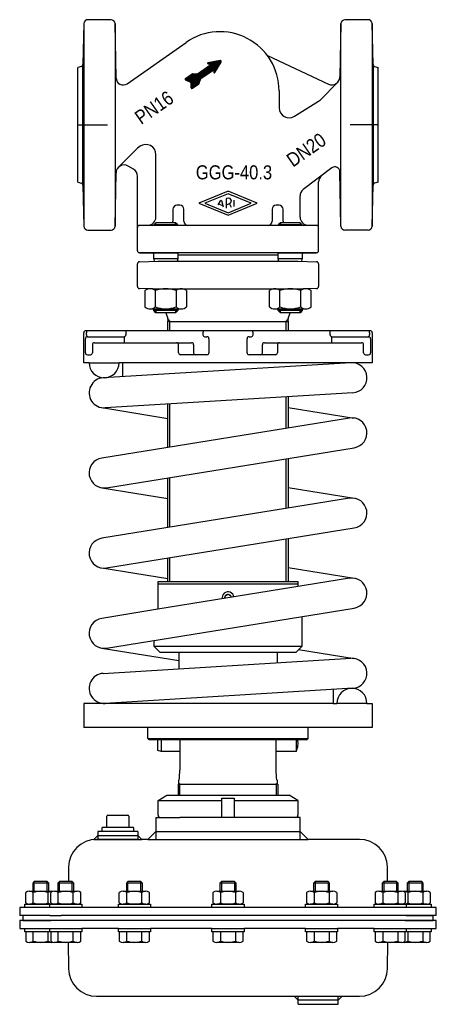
# Model space of a CAD drawing. Extents: x -104 to 104, y -413 to 78.
import ezdxf
from ezdxf.enums import TextEntityAlignment as Align

# ---------------------------------------------------------------- set-up
doc = ezdxf.new("R2010")
doc.units = 0
doc.layers.get('0').update_dxf_attribs({"linetype": 'CONTINUOUS'})

# ---------------------------------------------------------------- blocks, each defined once
blk = doc.blocks.new('*X0')
at = {"color": 7}
for p, q in [((-18.56, 46.22), (-9.78, 55)), ((-18.56, 46.49), (-10.72, 54.33)), ((-18.55, 45.94), (-8.83, 55.66)), ((-18.54, 45.39), (-6.64, 57.28)), ((-18.54, 45.66), (-6.99, 57.21)), ((-18.53, 45.11), (-6.3, 57.34)), ((-18.52, 44.56), (-5.6, 57.48)), ((-18.52, 44.83), (-5.95, 57.41)), ((-18.51, 44.28), (-5.25, 57.54)), ((-18.43, 44.08), (-4.9, 57.61)), ((-13.5, 48.72), (-4.55, 57.67)), ((-12.56, 49.39), (-4.2, 57.74)), ((-11.61, 50.05), (-3.87, 57.79)), ((-10.67, 50.71), (-3.64, 57.73)), ((-10.18, 56.29), (-9.78, 56.69)), ((-10.02, 56.16), (-9.43, 56.75)), ((-9.8, 56.1), (-9.09, 56.82)), ((-9.73, 51.37), (-3.49, 57.6)), ((-9.57, 56.05), (-8.74, 56.88)), ((-9.35, 55.99), (-8.39, 56.95)), ((-9.12, 55.93), (-8.04, 57.02)), ((-8.89, 55.88), (-7.69, 57.08)), ((-8.78, 52.03), (-3.4, 57.42)), ((-8.67, 55.82), (-7.34, 57.15)), ((-7.84, 52.69), (-3.41, 57.12)), ((-6.99, 52.4), (-5.04, 54.35)), ((-6.96, 52.72), (-4.63, 55.05)), ((-6.93, 53.04), (-4.22, 55.75)), ((-6.9, 53.35), (-3.8, 56.44)), ((-21.38, 48.48), (-20.65, 49.21)), ((-21.34, 48.24), (-19.71, 49.87)), ((-21.22, 48.08), (-18.76, 50.53)), ((-21.05, 47.97), (-17.87, 51.14)), ((-20.84, 47.89), (-17.56, 51.17)), ((-20.64, 47.81), (-17.28, 51.16)), ((-20.43, 47.73), (-17.01, 51.16)), ((-20.23, 47.65), (-16.74, 51.15)), ((-20.03, 47.57), (-16.46, 51.14)), ((-19.82, 47.49), (-16.19, 51.13)), ((-19.62, 47.41), (-15.91, 51.12)), ((-19.42, 47.33), (-15.64, 51.11)), ((-19.21, 47.25), (-15.34, 51.13)), ((-19.01, 47.17), (-14.49, 51.69)), ((-18.81, 47.09), (-13.55, 52.35)), ((-18.66, 46.96), (-12.61, 53.01)), ((-18.58, 46.76), (-11.66, 53.67)), ((-7.03, 52.09), (-5.46, 53.66)), ((-7.03, 51.8), (-5.87, 52.96)), ((-6.89, 51.66), (-6.28, 52.26)), ((-18.29, 43.93), (-13.59, 48.64)), ((-18.09, 43.85), (-13.77, 48.17)), ((-17.72, 43.94), (-13.91, 47.75)), ((-16.78, 44.6), (-14.05, 47.33)), ((-15.84, 45.26), (-14.18, 46.91)), ((-14.89, 45.92), (-14.32, 46.49))]:
    blk.add_line(p, q, dxfattribs=at)
blk = doc.blocks.new('DMA160', base_point=(-104, -413.23))
at = {"color": 7}
for p, q in [((-34.87, -311.44), (-30.5, -308.92)), ((-30.5, -308.92), (-24.9, -308.92)), ((-24.9, -308.92), (-24.05, -308.92)), ((-24.05, -308.92), (24.05, -308.92)), ((24.05, -308.92), (24.9, -308.92)), ((24.9, -308.92), (30.5, -308.92)), ((34.87, -311.44), (30.5, -308.92)), ((-34.87, -318.92), (-34.87, -311.44)), ((-34.87, -311.44), (-3, -311.44)), ((-3, -310.42), (3, -310.42)), ((-3, -319.92), (-3, -310.42)), ((3, -310.42), (3, -319.92)), ((3, -311.44), (34.87, -311.44)), ((34.87, -311.44), (34.87, -318.92)), ((-60, -318.92), (-50, -318.92)), ((-60.5, -324.92), (-60.5, -319.42)), ((-49.5, -319.42), (-49.5, -324.92)), ((-36, -319.92), (-36, -330.92)), ((-36, -319.92), (-33.87, -319.92)), ((-33.87, -319.92), (-24.05, -319.92)), ((-3, -319.92), (-24.05, -319.92)), ((3, -319.92), (-3, -319.92)), ((33.87, -319.92), (3, -319.92)), ((36, -319.92), (33.87, -319.92)), ((36, -330.92), (36, -319.92)), ((-65, -328.92), (-67, -330.92)), ((-65, -326.92), (-65, -330.92)), ((-63, -326.92), (-65, -326.92)), ((-65, -328.92), (-45, -328.92)), ((-63, -325.42), (-63, -326.92)), ((-47, -326.92), (-63, -326.92)), ((-47.5, -324.92), (-62.5, -324.92)), ((-47, -326.92), (-47, -325.42)), ((-45, -326.92), (-47, -326.92)), ((-45, -326.92), (-45, -330.92)), ((-45, -328.92), (-43, -330.92)), ((-36, -326.92), (-40, -330.92)), ((-36, -326.92), (36, -326.92)), ((40, -330.92), (36, -326.92)), ((-67, -330.92), (-65.58, -330.92)), ((-45, -330.92), (-65.58, -330.92)), ((-65.58, -330.92), (-65, -330.92)), ((-65, -330.92), (-45, -330.92)), ((-45, -330.92), (-43, -330.92)), ((-40, -330.92), (-43, -330.92)), ((-40, -330.92), (-36, -330.92)), ((-36, -330.92), (36, -330.92)), ((36, -330.92), (40, -330.92)), ((65.58, -330.92), (40, -330.92)), ((-79.58, -344.67), (-79.71, -352.02)), ((79.71, -352.02), (79.58, -344.67)), ((-96.7, -352.02), (-97.5, -352.82)), ((-97.5, -352.82), (-97.5, -356.81)), ((-89.5, -352.82), (-97.5, -352.82)), ((-90.3, -352.02), (-96.7, -352.02)), ((-96.7, -356.81), (-96.7, -352.02)), ((-89.5, -352.82), (-90.3, -352.02)), ((-90.3, -356.81), (-90.3, -352.02)), ((-89.5, -356.81), (-89.5, -352.82)), ((-84.17, -352.02), (-84.97, -352.82)), ((-76.97, -352.82), (-84.97, -352.82)), ((-84.97, -352.82), (-84.97, -356.81)), ((-77.77, -352.02), (-84.17, -352.02)), ((-84.17, -356.81), (-84.17, -352.02)), ((-76.97, -352.82), (-77.77, -352.02)), ((-77.77, -356.81), (-77.77, -352.02)), ((-76.97, -356.81), (-76.97, -352.82)), ((-49.95, -352.02), (-50.75, -352.82)), ((-50.75, -352.82), (-50.75, -356.81)), ((-42.75, -352.82), (-50.75, -352.82)), ((-43.55, -352.02), (-49.95, -352.02)), ((-49.95, -356.81), (-49.95, -352.02)), ((-42.75, -352.82), (-43.55, -352.02)), ((-43.55, -356.81), (-43.55, -352.02)), ((-42.75, -356.81), (-42.75, -352.82)), ((-3.2, -352.02), (-4, -352.82)), ((4, -352.82), (-4, -352.82)), ((-4, -352.82), (-4, -356.81)), ((3.2, -352.02), (-3.2, -352.02)), ((-3.2, -352.02), (-3.2, -356.81)), ((4, -352.82), (3.2, -352.02)), ((3.2, -352.02), (3.2, -356.81)), ((4, -356.81), (4, -352.82)), ((43.55, -352.02), (42.75, -352.82)), ((42.75, -352.82), (42.75, -356.81)), ((50.75, -352.82), (42.75, -352.82)), ((43.55, -352.02), (43.55, -356.81)), ((49.95, -352.02), (43.55, -352.02)), ((49.95, -352.02), (49.95, -356.81)), ((50.75, -352.82), (49.95, -352.02)), ((50.75, -356.81), (50.75, -352.82)), ((77.77, -352.02), (76.97, -352.82)), ((84.97, -352.82), (76.97, -352.82)), ((76.97, -352.82), (76.97, -356.81)), ((84.17, -352.02), (77.77, -352.02)), ((77.77, -352.02), (77.77, -356.81)), ((84.97, -352.82), (84.17, -352.02)), ((84.17, -352.02), (84.17, -356.81)), ((84.97, -356.81), (84.97, -352.82)), ((90.3, -352.02), (89.5, -352.82)), ((89.5, -352.82), (89.5, -356.81)), ((97.5, -352.82), (89.5, -352.82)), ((90.3, -352.02), (90.3, -356.81)), ((96.7, -352.02), (90.3, -352.02)), ((96.7, -352.02), (96.7, -356.81)), ((97.5, -352.82), (96.7, -352.02)), ((97.5, -356.81), (97.5, -352.82)), ((-101.01, -362.65), (-101.01, -357.48)), ((-99.13, -356.81), (-97.5, -356.81)), ((-97.5, -356.81), (-96.7, -356.81)), ((-97.25, -362.65), (-97.25, -357.48)), ((-96.7, -356.81), (-90.3, -356.81)), ((-90.3, -356.81), (-89.5, -356.81)), ((-89.75, -362.65), (-89.75, -357.48)), ((-89.5, -356.81), (-87.87, -356.81)), ((-88.48, -362.65), (-88.48, -357.48)), ((-86.6, -356.81), (-84.97, -356.81)), ((-84.97, -356.81), (-84.17, -356.81)), ((-84.73, -362.65), (-84.73, -357.48)), ((-84.17, -356.81), (-77.77, -356.81)), ((-77.77, -356.81), (-76.97, -356.81)), ((-77.22, -362.65), (-77.22, -357.48)), ((-76.97, -356.81), (-75.34, -356.81)), ((-73.47, -362.65), (-73.47, -357.48)), ((-54.26, -362.65), (-54.26, -357.48)), ((-52.38, -356.81), (-50.75, -356.81)), ((-50.75, -356.81), (-49.95, -356.81)), ((-50.5, -362.65), (-50.5, -357.48)), ((-49.95, -356.81), (-43.55, -356.81)), ((-43.55, -356.81), (-42.75, -356.81)), ((-43, -362.65), (-43, -357.48)), ((-42.75, -356.81), (-41.12, -356.81)), ((-39.24, -362.65), (-39.24, -357.48)), ((-7.51, -357.48), (-7.51, -362.65)), ((-5.63, -356.81), (-4, -356.81)), ((-4, -356.81), (-3.2, -356.81)), ((-3.75, -357.48), (-3.75, -362.65)), ((-3.2, -356.81), (3.2, -356.81)), ((3.2, -356.81), (4, -356.81)), ((3.75, -357.48), (3.75, -362.65)), ((4, -356.81), (5.63, -356.81)), ((7.51, -357.48), (7.51, -362.65)), ((39.24, -357.48), (39.24, -362.65)), ((41.12, -356.81), (42.75, -356.81)), ((42.75, -356.81), (43.55, -356.81)), ((43, -357.48), (43, -362.65)), ((43.55, -356.81), (49.95, -356.81)), ((49.95, -356.81), (50.75, -356.81)), ((50.5, -357.48), (50.5, -362.65)), ((50.75, -356.81), (52.38, -356.81)), ((54.26, -357.48), (54.26, -362.65)), ((73.47, -357.48), (73.47, -362.65)), ((75.34, -356.81), (76.97, -356.81)), ((76.97, -356.81), (77.77, -356.81)), ((77.22, -357.48), (77.22, -362.65)), ((77.77, -356.81), (84.17, -356.81)), ((84.17, -356.81), (84.97, -356.81)), ((84.73, -357.48), (84.73, -362.65)), ((84.97, -356.81), (86.6, -356.81)), ((87.87, -356.81), (89.5, -356.81)), ((88.48, -357.48), (88.48, -362.65)), ((89.5, -356.81), (90.3, -356.81)), ((89.75, -357.48), (89.75, -362.65)), ((90.3, -356.81), (96.7, -356.81)), ((96.7, -356.81), (97.5, -356.81)), ((97.25, -357.48), (97.25, -362.65)), ((97.5, -356.81), (99.13, -356.81)), ((101.01, -357.48), (101.01, -362.65)), ((-101.5, -364.92), (-101.5, -363.32)), ((-101.5, -363.32), (-101.01, -363.32)), ((-101.01, -363.32), (-88.97, -363.32)), ((-89, -363.31), (-99.13, -363.31)), ((-87.87, -363.31), (-89, -363.31)), ((-82.96, -363.32), (-89, -363.31)), ((-88.97, -364.92), (-88.97, -363.32)), ((-88.97, -363.32), (-88.48, -363.32)), ((-88.48, -363.32), (-85.99, -363.32)), ((-75.34, -363.31), (-86.6, -363.31)), ((-85.99, -363.32), (-85.5, -363.32)), ((-85.5, -363.32), (-82.96, -363.32)), ((-84.97, -363.31), (-84.97, -363.32)), ((-84.17, -363.32), (-84.17, -363.31)), ((-82.96, -363.32), (-76.97, -363.32)), ((-77.77, -363.32), (-77.77, -363.31)), ((-76.97, -363.32), (-76.97, -363.31)), ((-76.97, -363.32), (-76.77, -363.32)), ((-76.77, -363.32), (-73.47, -363.32)), ((-73.47, -363.32), (-72.97, -363.32)), ((-72.97, -363.32), (-72.97, -364.92)), ((-54.75, -364.92), (-54.75, -363.32)), ((-54.75, -363.32), (-54.26, -363.32)), ((-54.26, -363.32), (-42.75, -363.32)), ((-41.12, -363.31), (-52.38, -363.31)), ((-50.75, -363.31), (-50.75, -363.32)), ((-49.95, -363.32), (-49.95, -363.31)), ((-43.55, -363.32), (-43.55, -363.31)), ((-42.75, -363.32), (-42.75, -363.31)), ((-42.75, -363.32), (-42.55, -363.32)), ((-42.55, -363.32), (-39.24, -363.32)), ((-39.24, -363.32), (-38.75, -363.32)), ((-38.75, -363.32), (-38.75, -364.92)), ((-8, -364.92), (-8, -363.32)), ((-8, -363.32), (-7.51, -363.32)), ((-7.51, -363.32), (-4.2, -363.32)), ((5.63, -363.31), (-5.63, -363.31)), ((-4.2, -363.32), (-4, -363.32)), ((-4, -363.31), (-4, -363.32)), ((-4, -363.32), (7.51, -363.32)), ((-3.2, -363.31), (-3.2, -363.32)), ((3.2, -363.31), (3.2, -363.32)), ((4, -363.32), (4, -363.31)), ((7.51, -363.32), (8, -363.32)), ((8, -363.32), (8, -364.92)), ((38.75, -364.92), (38.75, -363.32)), ((38.75, -363.32), (39.24, -363.32)), ((39.24, -363.32), (42.55, -363.32)), ((52.38, -363.31), (41.12, -363.31)), ((42.55, -363.32), (42.75, -363.32)), ((42.75, -363.31), (42.75, -363.32)), ((42.75, -363.32), (54.26, -363.32)), ((43.55, -363.31), (43.55, -363.32)), ((49.95, -363.31), (49.95, -363.32)), ((50.75, -363.32), (50.75, -363.31)), ((54.26, -363.32), (54.75, -363.32)), ((54.75, -363.32), (54.75, -364.92)), ((72.97, -364.92), (72.97, -363.32)), ((72.97, -363.32), (73.47, -363.32)), ((73.47, -363.32), (76.77, -363.32)), ((86.6, -363.31), (75.34, -363.31)), ((76.77, -363.32), (76.97, -363.32)), ((76.97, -363.31), (76.97, -363.32)), ((76.97, -363.32), (85.5, -363.32)), ((77.77, -363.31), (77.77, -363.32)), ((84.17, -363.31), (84.17, -363.32)), ((89, -363.31), (84.97, -363.32)), ((84.97, -363.32), (84.97, -363.31)), ((85.5, -363.32), (85.62, -363.32)), ((85.62, -363.32), (85.99, -363.32)), ((85.99, -363.32), (88.48, -363.32)), ((89, -363.31), (87.87, -363.31)), ((88.48, -363.32), (88.97, -363.32)), ((88.97, -363.32), (101.01, -363.32)), ((88.97, -363.32), (88.97, -364.92)), ((99.41, -363.3), (89, -363.31)), ((101.01, -363.32), (101.5, -363.32)), ((101.5, -363.32), (101.5, -364.92)), ((-104, -364.92), (-104, -368.92)), ((-99.13, -364.92), (-104, -364.92)), ((-99.13, -364.92), (-101.5, -364.92)), ((98, -364.91), (-99.13, -364.91)), ((-89, -364.92), (-99.13, -364.92)), ((-82.95, -364.92), (-89, -364.92)), ((-88.97, -364.92), (-89, -364.92)), ((-85.5, -364.92), (-88.97, -364.92)), ((-72.97, -364.92), (-85.5, -364.92)), ((-84.97, -364.92), (-84.97, -364.92)), ((-76.97, -364.92), (-76.97, -364.92)), ((-38.75, -364.92), (-54.75, -364.92)), ((-50.75, -364.92), (-50.75, -364.92)), ((-42.75, -364.92), (-42.75, -364.92)), ((8, -364.92), (-8, -364.92)), ((-4, -364.92), (-4, -364.92)), ((4, -364.92), (4, -364.92)), ((54.75, -364.92), (38.75, -364.92)), ((42.75, -364.92), (42.75, -364.92)), ((50.75, -364.92), (50.75, -364.92)), ((85.5, -364.92), (72.97, -364.92)), ((76.97, -364.92), (76.97, -364.92)), ((84.97, -364.92), (84.97, -364.92)), ((88.97, -364.92), (85.5, -364.92)), ((89, -364.92), (88.97, -364.92)), ((101.5, -364.92), (89, -364.92)), ((104, -364.91), (98, -364.91)), ((104, -368.91), (104, -364.91)), ((-102.5, -368.92), (-104, -368.92)), ((-104, -371.42), (-104, -375.42)), ((-102.5, -371.42), (-104, -371.42)), ((-102.5, -368.92), (-102.5, -371.42)), ((-89, -368.92), (-102.5, -368.92)), ((-102.5, -371.42), (-88.5, -371.42)), ((-86.5, -371.42), (-102.5, -371.42)), ((-89, -368.92), (-83.37, -368.92)), ((-84, -371.42), (-86.5, -371.42)), ((84, -371.42), (-84, -371.42)), ((83.37, -368.92), (-83.37, -368.92)), ((89, -368.92), (83.37, -368.92)), ((86.5, -371.42), (84, -371.42)), ((102.5, -371.42), (86.5, -371.42)), ((88.5, -371.42), (102.5, -371.42)), ((98, -368.91), (89, -368.92)), ((89, -368.92), (102.5, -368.92)), ((90.3, -368.92), (90.3, -368.92)), ((96.7, -368.91), (96.7, -368.92)), ((97.5, -368.92), (97.5, -368.91)), ((104, -368.91), (98, -368.91)), ((102.5, -371.42), (102.5, -368.92)), ((104, -371.42), (102.5, -371.42)), ((104, -375.42), (104, -371.42)), ((-104, -375.42), (-89, -375.42)), ((-101.5, -375.42), (-89, -375.42)), ((-101.5, -377.02), (-101.5, -375.42)), ((-101.01, -377.02), (-101.5, -377.02)), ((-101.01, -377.02), (-101.01, -381.66)), ((-88.97, -377.02), (-101.01, -377.02)), ((-97.25, -381.66), (-97.25, -377.02)), ((-89.75, -381.66), (-89.75, -377.02)), ((-89, -375.42), (-82.95, -375.42)), ((-89, -375.42), (-85.5, -375.42)), ((-88.97, -375.42), (-85.5, -375.42)), ((-88.97, -377.02), (-88.97, -375.42)), ((-88.48, -377.02), (-88.97, -377.02)), ((-85.99, -377.02), (-88.48, -377.02)), ((-88.48, -377.02), (-88.48, -381.66)), ((-85.5, -377.02), (-88.48, -377.02)), ((-85.5, -375.42), (-72.97, -375.42)), ((-76.97, -377.02), (-85.5, -377.02)), ((-76.77, -377.02), (-85.5, -377.02)), ((-84.97, -375.42), (-84.97, -375.42)), ((-84.73, -381.66), (-84.73, -377.02)), ((-77.22, -381.66), (-77.22, -377.02)), ((-76.97, -375.42), (-76.97, -375.42)), ((-76.77, -377.02), (-76.97, -377.02)), ((-73.47, -377.02), (-76.77, -377.02)), ((-72.97, -377.02), (-76.77, -377.02)), ((-73.47, -381.66), (-73.47, -377.02)), ((-54.75, -375.42), (-72.97, -375.42)), ((-72.97, -375.42), (-72.97, -377.02)), ((-54.75, -375.42), (-38.75, -375.42)), ((-54.75, -377.02), (-54.75, -375.42)), ((-54.26, -377.02), (-54.75, -377.02)), ((-54.26, -377.02), (-54.26, -381.66)), ((-42.75, -377.02), (-54.26, -377.02)), ((-42.55, -377.02), (-54.26, -377.02)), ((-50.75, -375.42), (-50.75, -375.42)), ((-50.5, -381.66), (-50.5, -377.02)), ((-43, -381.66), (-43, -377.02)), ((-42.75, -375.42), (-42.75, -375.42)), ((-42.55, -377.02), (-42.75, -377.02)), ((-39.24, -377.02), (-42.55, -377.02)), ((-38.75, -377.02), (-42.55, -377.02)), ((-39.24, -381.66), (-39.24, -377.02)), ((-8, -375.42), (-38.75, -375.42)), ((-38.75, -375.42), (-38.75, -377.02)), ((-8, -375.42), (8, -375.42)), ((-8, -377.02), (-8, -375.42)), ((-4.2, -377.02), (-8, -377.02)), ((-7.51, -377.02), (-7.51, -381.66)), ((-4.2, -377.02), (-7.51, -377.02)), ((-4, -377.02), (-4.2, -377.02)), ((-4, -375.42), (-4, -375.42)), ((7.51, -377.02), (-4, -377.02)), ((-3.75, -377.02), (-3.75, -381.66)), ((3.75, -377.02), (3.75, -381.66)), ((4, -375.42), (4, -375.42)), ((7.51, -381.66), (7.51, -377.02)), ((8, -377.02), (7.51, -377.02)), ((38.75, -375.42), (8, -375.42)), ((8, -375.42), (8, -377.02)), ((38.75, -375.42), (54.75, -375.42)), ((38.75, -377.02), (38.75, -375.42)), ((42.55, -377.02), (38.75, -377.02)), ((39.24, -377.02), (39.24, -381.66)), ((42.55, -377.02), (39.24, -377.02)), ((42.75, -377.02), (42.55, -377.02)), ((54.26, -377.02), (42.55, -377.02)), ((42.75, -375.42), (42.75, -375.42)), ((54.26, -377.02), (42.75, -377.02)), ((43, -377.02), (43, -381.66)), ((50.5, -377.02), (50.5, -381.66)), ((50.75, -375.42), (50.75, -375.42)), ((54.75, -377.02), (54.26, -377.02)), ((54.26, -381.66), (54.26, -377.02)), ((72.97, -375.42), (54.75, -375.42)), ((54.75, -375.42), (54.75, -377.02)), ((72.97, -375.42), (85.5, -375.42)), ((72.97, -377.02), (72.97, -375.42)), ((76.77, -377.02), (72.97, -377.02)), ((73.47, -377.02), (73.47, -381.66)), ((76.77, -377.02), (73.47, -377.02)), ((76.97, -377.02), (76.77, -377.02)), ((76.97, -375.42), (76.97, -375.42)), ((85.5, -377.02), (76.97, -377.02)), ((77.22, -377.02), (77.22, -381.66)), ((84.73, -377.02), (84.73, -381.66)), ((84.97, -375.42), (84.97, -375.42)), ((85.5, -375.42), (88.97, -375.42)), ((85.62, -377.02), (85.5, -377.02)), ((88.48, -377.02), (85.62, -377.02)), ((85.99, -377.02), (85.62, -377.02)), ((88.48, -377.02), (85.99, -377.02)), ((88.48, -381.66), (88.48, -377.02)), ((88.97, -377.02), (88.48, -377.02)), ((88.97, -375.42), (88.97, -377.02)), ((88.97, -375.42), (89, -375.42)), ((101.01, -377.02), (88.97, -377.02)), ((89, -375.42), (101.5, -375.42)), ((89, -375.42), (104, -375.42)), ((89.75, -377.02), (89.75, -381.66)), ((97.25, -377.02), (97.25, -381.66)), ((101.5, -377.02), (101.01, -377.02)), ((101.01, -381.66), (101.01, -377.02)), ((101.5, -375.42), (101.5, -377.02)), ((-87.87, -382.32), (-99.13, -382.32)), ((-75.34, -382.32), (-86.6, -382.32)), ((-79.81, -382.26), (-79.58, -395.48)), ((-41.12, -382.32), (-52.38, -382.32)), ((5.63, -382.32), (-5.63, -382.32)), ((52.38, -382.32), (41.12, -382.32)), ((86.6, -382.32), (75.34, -382.32)), ((79.58, -395.48), (79.81, -382.26)), ((99.13, -382.32), (87.87, -382.32)), ((-65.58, -409.23), (33, -409.23)), ((35, -411.23), (33, -409.23)), ((33, -409.23), (35, -409.23)), ((35, -409.23), (55, -409.23)), ((35, -413.23), (35, -409.23)), ((55, -411.23), (35, -411.23)), ((55, -409.23), (57, -409.23)), ((55, -413.23), (55, -409.23)), ((57, -409.23), (55, -411.23)), ((57, -409.23), (65.58, -409.23)), ((35, -413.23), (55, -413.23))]:
    blk.add_line(p, q, dxfattribs=at)
for centre, radius, start, end in [((-60, -319.42), 0.5, 90, 180), ((-50, -319.42), 0.5, 0, 90), ((-33.87, -318.92), 1, 180, 270), ((33.87, -318.92), 1, 270, 0), ((-62.5, -325.42), 0.5, 90, 180), ((-47.5, -325.42), 0.5, 0, 90), ((-65.58, -344.92), 14, 90, 179), ((65.58, -344.92), 14, 1, 90), ((-99.13, -359.8), 2.99, 51.0528, 128.9472), ((-93.5, -367.76), 10.94, 69.9474, 110.0526), ((-87.87, -359.8), 2.99, 77.7343, 128.9472), ((-86.6, -359.8), 2.99, 51.0528, 128.9472), ((-80.97, -367.76), 10.94, 69.9474, 110.0526), ((-75.34, -359.8), 2.99, 51.0528, 128.9472), ((-52.38, -359.8), 2.99, 51.0528, 128.9472), ((-46.75, -367.76), 10.94, 69.9474, 110.0526), ((-41.12, -359.8), 2.99, 51.0528, 128.9472), ((-5.63, -359.8), 2.99, 51.0528, 128.9472), ((0, -367.76), 10.94, 69.9474, 110.0526), ((5.63, -359.8), 2.99, 51.0528, 128.9472), ((41.12, -359.8), 2.99, 51.0528, 128.9472), ((46.75, -367.76), 10.94, 69.9474, 110.0526), ((52.38, -359.8), 2.99, 51.0528, 128.9472), ((75.34, -359.8), 2.99, 51.0528, 128.9472), ((80.97, -367.76), 10.94, 69.9474, 110.0526), ((86.6, -359.8), 2.99, 51.0528, 128.9472), ((87.87, -359.8), 2.99, 51.0528, 102.2657), ((93.5, -367.76), 10.94, 69.9474, 110.0526), ((99.13, -359.8), 2.99, 51.0528, 128.9472), ((-99.13, -360.33), 2.99, 231.0528, 308.9472), ((-93.5, -352.37), 10.94, 249.9474, 290.0526), ((-87.87, -360.33), 2.99, 231.0528, 282.2657), ((-86.6, -360.33), 2.99, 231.0528, 308.9472), ((-80.97, -352.37), 10.94, 249.9474, 290.0526), ((-75.34, -360.33), 2.99, 231.0528, 308.9472), ((-52.38, -360.33), 2.99, 231.0528, 308.9472), ((-46.75, -352.37), 10.94, 249.9474, 290.0526), ((-41.12, -360.33), 2.99, 231.0528, 308.9472), ((-5.63, -360.33), 2.99, 231.0528, 308.9472), ((0, -352.37), 10.94, 249.9474, 290.0526), ((5.63, -360.33), 2.99, 231.0528, 308.9472), ((41.12, -360.33), 2.99, 231.0528, 308.9472), ((46.75, -352.37), 10.94, 249.9474, 290.0526), ((52.38, -360.33), 2.99, 231.0528, 308.9472), ((75.34, -360.33), 2.99, 231.0528, 308.9472), ((80.97, -352.37), 10.94, 249.9474, 290.0526), ((86.6, -360.33), 2.99, 231.0528, 308.9472), ((87.87, -360.33), 2.99, 257.7343, 308.9472), ((93.5, -352.37), 10.94, 249.9474, 268.2442), ((93.5, -352.37), 10.94, 271.8972, 290.0526), ((99.13, -360.33), 2.99, 231.0528, 265.0561), ((99.13, -360.33), 2.99, 274.9439, 275.3162), ((99.13, -360.33), 2.99, 275.3162, 308.9472), ((87.5, -371.42), 1, 359.9999999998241, 0), ((-99.13, -379.33), 2.99, 231.0528, 308.9472), ((-93.5, -371.37), 10.94, 249.9474, 290.0526), ((-87.87, -379.33), 2.99, 231.0528, 282.2657), ((-86.6, -379.33), 2.99, 231.0528, 308.9472), ((-80.97, -371.37), 10.94, 249.9474, 290.0526), ((-75.34, -379.33), 2.99, 231.0528, 308.9472), ((-52.38, -379.33), 2.99, 231.0528, 308.9472), ((-46.75, -371.37), 10.94, 249.9474, 290.0526), ((-41.12, -379.33), 2.99, 231.0528, 308.9472), ((-5.63, -379.33), 2.99, 231.0528, 308.9472), ((0, -371.37), 10.94, 249.9474, 290.0526), ((5.63, -379.33), 2.99, 231.0528, 308.9472), ((41.12, -379.33), 2.99, 231.0528, 308.9472), ((46.75, -371.37), 10.94, 249.9474, 290.0526), ((52.38, -379.33), 2.99, 231.0528, 308.9472), ((75.34, -379.33), 2.99, 231.0528, 308.9472), ((80.97, -371.37), 10.94, 249.9474, 290.0526), ((86.6, -379.33), 2.99, 231.0528, 308.9472), ((87.87, -379.33), 2.99, 257.7343, 308.9472), ((93.5, -371.37), 10.94, 249.9474, 290.0526), ((99.13, -379.33), 2.99, 231.0528, 308.9472), ((-65.58, -395.23), 14, 181, 270), ((65.58, -395.23), 14, 270, 359)]:
    blk.add_arc(centre, radius, start, end, dxfattribs=at)

msp = doc.modelspace()

# ---------------------------------------------------------------- linework, layer by layer
at = {"color": 7}
for p, q in [((-71.94, 76.21), (-72.48, 55.74)), ((-71.94, 76.21), (-71.94, -24.89)), ((-58.36, 78.16), (-69.94, 78.16)), ((-56.36, 76.2), (-56.36, -24.87)), ((-55.88, 49.01), (-56.36, 76.2)), ((56.36, 76.2), (55.88, 49.66)), ((56.36, -24.87), (56.36, 76.2)), ((69.94, 78.16), (58.36, 78.16)), ((71.94, 76.21), (71.94, -24.89)), ((72.48, 55.74), (71.94, 76.21)), ((-50.38, 46.2), (-20.89, 66.85)), ((19.67, 60.27), (50.19, 46.04)), ((-73.22, 54.8), (-75, 54.32)), ((-72.48, -4.41), (-72.48, 55.74)), ((-15.2, 51.2), (-8.62, 55.81)), ((-10.01, 56.16), (-8.62, 55.81)), ((-3.96, 57.79), (-10, 56.65)), ((-6.58, 51.77), (-3.46, 57.03)), ((72.48, 55.74), (72.48, -4.41)), ((73.22, 54.8), (75, 54.32)), ((-21.17, 48.85), (-17.97, 51.09)), ((-17.67, 51.18), (-15.5, 51.11)), ((-13.48, 48.74), (-6.89, 53.35)), ((-6.89, 53.35), (-7.04, 51.92)), ((-21.06, 47.97), (-18.88, 47.13)), ((-18.57, 46.67), (-18.51, 44.33)), ((-17.73, 43.94), (-14.53, 46.17)), ((-14.34, 46.43), (-13.67, 48.48)), ((46.12, 38.24), (54.71, 46.83)), ((25.5, 42.66), (25.5, 34.22)), ((33.15, 29.98), (45.24, 37.54)), ((-43.87, 14.97), (-45.14, 14.08)), ((-45.14, 14.08), (-54.72, 4.49)), ((-36, -20.36), (-36, 10.87)), ((-47.2, 3.56), (-49.89, 5.12)), ((-56.36, -24.87), (-55.9, 1.66)), ((-45.21, -37.14), (-45.21, 0.1)), ((51.88, 4.19), (37.59, -6.62)), ((56.36, -24.87), (55.89, 2.24)), ((-75, -3), (-73.22, -3.48)), ((-72.48, -4.41), (-71.94, -24.89)), ((45.21, -37.14), (45.21, -2.84)), ((71.94, -24.89), (72.48, -4.41)), ((75, -3), (73.22, -3.48)), ((0, -7.47), (-14.5, -13.47)), ((0, -8.67), (-11.62, -13.47)), ((14.5, -13.47), (0, -7.47)), ((11.62, -13.47), (0, -8.67)), ((36, -20.36), (36, -9.81)), ((-23.99, -14.47), (-25.51, -14.47)), ((-14.5, -13.47), (0, -19.47)), ((-11.62, -13.47), (0, -18.28)), ((-4.86, -14.27), (-3.69, -12.26)), ((-4.57, -13.79), (-2.42, -14.68)), ((-2.2, -15.37), (-3.16, -12.32)), ((-0.87, -11.45), (-0.87, -15.92)), ((0, -19.47), (14.5, -13.47)), ((0, -18.28), (11.62, -13.47)), ((1.68, -15.59), (0.83, -13.53)), ((3.12, -14.99), (3.12, -11.96)), ((25.51, -14.47), (23.99, -14.47)), ((-27.51, -16.47), (-27.51, -22.47)), ((-21.99, -22.47), (-21.99, -16.47)), ((21.99, -16.47), (21.99, -22.47)), ((27.51, -22.47), (27.51, -16.47)), ((-44.23, -24.47), (-39.9, -24.36)), ((44.23, -24.47), (-44.23, -24.47)), ((-36.01, -23.15), (-37.11, -24.25)), ((-37.11, -24.25), (-37.11, -24.47)), ((-25.11, -24.25), (-37.11, -24.25)), ((-26.21, -23.15), (-36.01, -23.15)), ((-36.01, -24.47), (-36.01, -23.15)), ((-25.11, -24.25), (-26.21, -23.15)), ((-26.21, -24.47), (-26.21, -23.15)), ((-25.11, -24.47), (-25.11, -24.25)), ((26.21, -23.15), (25.11, -24.25)), ((25.11, -24.25), (25.11, -24.47)), ((37.11, -24.25), (25.11, -24.25)), ((36.01, -23.15), (26.21, -23.15)), ((26.21, -23.15), (26.21, -24.47)), ((37.11, -24.25), (36.01, -23.15)), ((36.01, -23.15), (36.01, -24.47)), ((37.11, -24.47), (37.11, -24.25)), ((39.9, -24.36), (44.23, -24.47)), ((-69.94, -26.84), (-58.36, -26.84)), ((69.94, -26.84), (58.36, -26.84)), ((44.23, -38.14), (-44.23, -38.14)), ((-44.23, -38.14), (-37.5, -38.32)), ((-37.11, -41.15), (-37.11, -38.15)), ((-37.11, -38.15), (-25.11, -38.15)), ((-25.11, -38.15), (-25.11, -41.15)), ((25.11, -38.15), (37.11, -38.15)), ((25.11, -41.15), (25.11, -38.15)), ((37.11, -38.15), (37.11, -41.15)), ((37.5, -38.32), (44.23, -38.14)), ((-45.21, -55.01), (-45.21, -43.66)), ((-44.23, -42.66), (-35, -42.42)), ((-37.11, -41.15), (-36.78, -42.46)), ((-25.11, -41.15), (-37.11, -41.15)), ((-35, -42.42), (35, -42.42)), ((-25.11, -41.15), (-25.44, -42.42)), ((25.11, -39.34), (-25.11, -39.34)), ((25.44, -42.42), (25.11, -41.15)), ((37.11, -41.15), (25.11, -41.15)), ((35, -42.42), (44.23, -42.66)), ((36.78, -42.46), (37.11, -41.15)), ((45.21, -43.66), (45.21, -55.01)), ((-37.53, -56.13), (-44.22, -56.01)), ((-41.5, -57.05), (-41.5, -65.21)), ((-37.53, -56.13), (37.53, -56.13)), ((-36.31, -57.05), (-36.31, -65.21)), ((-25.92, -57.05), (-25.92, -65.21)), ((-20.72, -57.05), (-20.72, -65.21)), ((20.72, -65.21), (20.72, -57.05)), ((25.92, -65.21), (25.92, -57.05)), ((36.31, -65.21), (36.31, -57.05)), ((44.22, -56.01), (37.53, -56.13)), ((41.5, -65.21), (41.5, -57.05)), ((-38.91, -66.13), (-23.32, -66.13)), ((-37.11, -67.05), (-37.11, -66.13)), ((-36.01, -68.15), (-37.11, -67.05)), ((-25.11, -67.05), (-37.11, -67.05)), ((-36.01, -66.13), (-36.01, -68.15)), ((-26.21, -68.15), (-36.01, -68.15)), ((-31.11, -68.15), (-30.06, -71.04)), ((-26.21, -66.13), (-26.21, -68.15)), ((-25.11, -67.05), (-26.21, -68.15)), ((-25.11, -66.13), (-25.11, -67.05)), ((23.32, -66.13), (38.91, -66.13)), ((25.11, -67.05), (25.11, -66.13)), ((26.21, -68.15), (25.11, -67.05)), ((37.11, -67.05), (25.11, -67.05)), ((26.21, -68.15), (26.21, -66.13)), ((36.01, -68.15), (26.21, -68.15)), ((30.06, -71.04), (31.11, -68.15)), ((36.01, -68.15), (36.01, -66.13)), ((37.11, -67.05), (36.01, -68.15)), ((37.11, -66.13), (37.11, -67.05)), ((-29.05, -72.42), (-30.06, -72.42)), ((-30, -77.05), (-30, -72.42)), ((-29.94, -71.52), (-29.05, -72.42)), ((-29.05, -72.42), (29.05, -72.42)), ((-29.05, -77.05), (-29.05, -72.42)), ((29.05, -72.42), (29.94, -71.52)), ((29.05, -77.05), (29.05, -72.42)), ((29.05, -72.42), (30.06, -72.42)), ((30, -72.42), (30, -77.05)), ((-72, -93.05), (-72, -78.05)), ((71, -77.05), (-71, -77.05)), ((-70.69, -79.05), (-70.69, -78.05)), ((-51, -77.05), (-51, -79.05)), ((-12.5, -78.05), (-12.5, -79.05)), ((12.5, -79.05), (12.5, -78.05)), ((51, -79.05), (51, -77.05)), ((70.69, -78.05), (70.69, -79.05)), ((72, -78.05), (72, -93.05)), ((-71.21, -88.05), (-71.21, -81.05)), ((-70.21, -80.05), (-52, -80.05)), ((-66.72, -83.05), (-18.18, -83.05)), ((-51.64, -83.05), (-51.64, -79.98)), ((-11.5, -80.05), (-10.5, -80.05)), ((-9.5, -81.05), (-9.5, -88.05)), ((9.5, -88.05), (9.5, -81.05)), ((10.5, -80.05), (11.5, -80.05)), ((18.18, -83.05), (66.72, -83.05)), ((51.64, -79.98), (51.64, -83.05)), ((52, -80.05), (70.37, -80.05)), ((71.21, -81.05), (71.21, -88.05)), ((-67.72, -84.05), (-67.72, -88.05)), ((-24.67, -88.05), (-24.67, -84.05)), ((-17.18, -84.05), (-17.18, -88.05)), ((17.18, -88.05), (17.18, -84.05)), ((24.67, -84.05), (24.67, -88.05)), ((67.72, -88.05), (67.72, -84.05)), ((-69.35, -93.05), (-72, -93.05)), ((-70.21, -89.05), (-68.72, -89.05)), ((-69.35, -93.05), (-54.35, -93.05)), ((61.4, -93.06), (-62.3, -100.56)), ((72, -93.05), (-54.35, -93.05)), ((-52.5, -99.97), (-52.5, -93.05)), ((-10.5, -89.05), (-23.67, -89.05)), ((23.67, -89.05), (10.5, -89.05)), ((52.5, -93.05), (52.5, -93.6)), ((68.72, -89.05), (70.21, -89.05)), ((62.3, -108.03), (-61.4, -115.53)), ((29.05, -125.75), (29.05, -110.05)), ((30, -109.99), (30, -125.6)), ((-63.05, -115.45), (-30, -120.79)), ((-30, -135.3), (-30, -113.63)), ((-29.05, -135.15), (-29.05, -113.57)), ((30, -115.35), (63.04, -120.64)), ((60.65, -120.64), (-63.05, -140.64)), ((-60.65, -155.45), (63.05, -135.45)), ((29.05, -165.75), (29.05, -140.95)), ((30, -140.79), (30, -165.6)), ((-30, -175.3), (-30, -150.49)), ((-29.05, -175.15), (-29.05, -150.34)), ((-63.05, -155.45), (-30, -160.79)), ((30, -155.3), (63.05, -160.64)), ((60.65, -160.64), (-63.05, -180.64)), ((-60.65, -195.45), (63.05, -175.45)), ((29.05, -202.42), (29.05, -180.95)), ((30, -180.79), (30, -202.42)), ((-30, -202.42), (-30, -190.49)), ((-29.05, -202.42), (-29.05, -190.34)), ((-63.05, -195.45), (-30, -200.79)), ((30, -195.3), (63.05, -200.64)), ((60.65, -200.64), (-35, -216.11)), ((-35, -202.42), (-35, -203.42)), ((-31.05, -202.42), (-35, -202.42)), ((-35, -203.42), (-35, -216.11)), ((-35, -203.42), (35, -203.42)), ((35, -202.42), (-31.05, -202.42)), ((35, -203.42), (35, -202.42)), ((35, -204.79), (35, -203.42)), ((0, -208.69), (-1.5, -209.55)), ((-1.5, -209.55), (-1.5, -210.69)), ((1.5, -209.55), (0, -208.69)), ((1.5, -210.21), (1.5, -209.55)), ((-35, -216.11), (-63.05, -220.64)), ((-60.65, -235.45), (63.05, -215.45)), ((37, -234.42), (37, -219.66)), ((-63.05, -235.45), (-24.5, -241.68)), ((-37, -231.63), (-37, -234.42)), ((-37, -234.42), (37, -234.42)), ((-34, -237.42), (-37, -234.42)), ((34, -237.42), (37, -234.42)), ((-62.3, -248.06), (61.4, -240.56)), ((-34, -237.42), (34, -237.42)), ((-24.5, -237.42), (-24.5, -245.77)), ((24.5, -237.42), (24.5, -242.8)), ((35.27, -236.15), (63.05, -240.64)), ((62.3, -255.53), (-61.4, -263.03)), ((52.5, -256.13), (52.5, -263.05)), ((-72, -263.05), (-72, -275.05)), ((-52.5, -263.05), (-72, -263.05)), ((-62.3, -263.03), (-62.08, -263.05)), ((-52.5, -262.49), (-52.5, -263.05)), ((52.5, -263.05), (-52.5, -263.05)), ((52.5, -263.05), (54.35, -263.05)), ((69.35, -263.05), (54.35, -263.05)), ((69.35, -263.05), (72, -263.05)), ((72, -263.05), (72, -275.05)), ((72, -275.05), (-72, -275.05)), ((-40, -280.55), (-40, -275.05)), ((40, -280.55), (40, -275.05)), ((-40, -280.55), (-39.5, -281.05)), ((-40, -280.55), (40, -280.55)), ((-39.5, -281.05), (-24.04, -281.05)), ((-35, -286.62), (-35, -281.05)), ((-33.4, -281.05), (-33.4, -287.05)), ((-24.04, -281.05), (-24.04, -287.05)), ((-24.04, -281.05), (24.04, -281.05)), ((24.04, -281.05), (39.5, -281.05)), ((24.04, -287.05), (24.04, -281.05)), ((34, -281.05), (34, -287.05)), ((39.5, -281.05), (40, -280.55)), ((-33.4, -287.05), (-35, -286.62)), ((-24.04, -287.05), (-33.4, -287.05)), ((-24.04, -287.05), (-24.04, -296.42)), ((34, -287.05), (24.04, -287.05)), ((24.04, -296.42), (24.04, -287.05)), ((-24.9, -303.42), (-24.9, -308.92)), ((-24.05, -303.42), (-24.9, -303.42)), ((-24.5, -303.42), (-24.5, -301.42)), ((-24.05, -303.42), (-24.5, -302.97)), ((-24.05, -308.92), (-24.05, -303.42)), ((-24.05, -303.42), (24.05, -303.42)), ((24.5, -302.97), (24.05, -303.42)), ((24.9, -303.42), (24.05, -303.42)), ((24.05, -303.42), (24.05, -308.92)), ((24.5, -301.42), (24.5, -303.42)), ((24.9, -303.42), (24.9, -308.92))]:
    msp.add_line(p, q, dxfattribs=at)
at = {"color": 1}
for p, q in [((-75, -3), (-75, 54.32)), ((75, -3), (75, 54.32)), ((-75, 25.66), (-60.12, 25.66)), ((75, 25.66), (61.03, 25.66))]:
    msp.add_line(p, q, dxfattribs=at)
at = {"color": 7}
for points in [[(-24.5, -301.42, 0.014289), (-24.36, -300.85), (-24.29, -300.48, 0.019106), (-24.22, -299.72), (-24.2, -299.34, 0.000239), (-24.12, -297.78), (-24.08, -297.1), (-24.04, -296.42)], [(24.5, -301.42, -0.014289), (24.36, -300.85), (24.29, -300.48, -0.019106), (24.22, -299.72), (24.2, -299.34, -0.000239), (24.12, -297.78), (24.08, -297.1), (24.04, -296.42)]]:
    msp.add_lwpolyline(points, format="xyb", dxfattribs=at)
for centre, radius, start, end in [((-69.94, 76.16), 2, 90, 178.5), ((-58.36, 76.16), 2, 1, 90), ((58.36, 76.16), 2, 90, 179), ((69.94, 76.16), 2, 1.5, 90), ((-4, 42.66), 29.5, 0, 124.9236), ((-73.48, 55.76), 1, 285, 358.5), ((-9.95, 56.4), 0.25, 100.7021, 255.9328), ((-3.88, 57.29), 0.5, 328.1986, 99.6027), ((73.48, 55.76), 1, 181.5, 255), ((-17.69, 50.68), 0.5, 88.1301, 125), ((-15.49, 51.61), 0.5, 268.1301, 305), ((-6.79, 51.89), 0.25, 174.0672, 329.2979), ((51.88, 49.66), 4, 245, 0), ((-52.38, 49.07), 3.5, 181, 305), ((-20.88, 48.44), 0.5, 125, 248.6901), ((-19.07, 46.66), 0.5, 1.3099, 68.6901), ((-18.01, 44.34), 0.5, 181.3099, 305), ((-14.82, 46.58), 0.5, 305, 341.8699), ((-13.19, 48.33), 0.5, 125, 161.8699), ((42.59, 41.78), 5, 302, 315), ((30.5, 34.22), 5, 180, 302), ((-41, 10.87), 5, 0, 125), ((-51.9, 1.66), 4, 59.9, 180), ((-49.21, 0.1), 4, 0, 59.9), ((49.21, -2.84), 4, 127.1032, 180), ((53.39, 2.2), 2.5, 1, 127.1032), ((-73.48, -4.44), 1, 1.5, 75), ((73.48, -4.44), 1, 105, 178.5), ((40, -9.81), 4, 127.1032, 180), ((-25.51, -16.47), 2, 90, 180), ((-23.99, -16.47), 2, 0, 90), ((-3.44, -12.4), 0.29, 17.5167, 149.7521), ((-0.42, -11.45), 0.45, 97.4382, 180), ((-2.5, -8.14), 6.34, 284.8738, 301.6516), ((0, -14.68), 3.71, 73.9966, 97.4382), ((-2.3, -8.46), 5.96, 301.7233, 306.4926), ((-2.3, -8.46), 5.96, 301.6516, 301.7233), ((0.43, -12.26), 1.29, 309.1009, 62.7786), ((23.99, -16.47), 2, 90, 180), ((25.51, -16.47), 2, 0, 90), ((-44.21, -25.47), 1, 91.5, 180), ((-40, -20.36), 4, 271.5, 0), ((-29.51, -22.47), 2, 340.3908, 0), ((-19.99, -22.47), 2, 180, 270), ((19.99, -22.47), 2, 270, 0), ((29.51, -22.47), 2, 180, 199.6092), ((40, -20.36), 4, 180, 268.5), ((44.21, -25.47), 1, 0, 88.5), ((-69.94, -24.84), 2, 181.5, 270), ((-58.36, -24.84), 2, 270, 359), ((58.36, -24.84), 2, 181, 270), ((69.94, -24.84), 2, 270, 358.5), ((-44.21, -37.14), 1, 180, 268.5), ((-37.52, -39.32), 1, 65.7209, 88.5), ((37.52, -39.32), 1, 91.5, 114.2791), ((44.21, -37.14), 1, 271.5, 0), ((-44.21, -43.66), 1, 91.5, 180), ((44.21, -43.66), 1, 0, 88.5), ((-44.21, -55.01), 1, 180, 269), ((-38.91, -60.26), 4.13, 51.0528, 128.9472), ((-31.11, -71.28), 15.15, 69.9474, 110.0526), ((-23.32, -60.26), 4.13, 51.0528, 128.9472), ((23.32, -60.26), 4.13, 51.0528, 128.9472), ((31.11, -71.28), 15.15, 69.9474, 110.0526), ((38.91, -60.26), 4.13, 51.0528, 128.9472), ((44.21, -55.01), 1, 271, 0), ((-38.91, -62), 4.13, 231.0528, 308.9472), ((-31.11, -50.97), 15.15, 249.9474, 290.0526), ((-23.32, -62), 4.13, 231.0528, 308.9472), ((23.32, -62), 4.13, 231.0528, 308.9472), ((31.11, -50.97), 15.15, 249.9474, 290.0526), ((38.91, -62), 4.13, 231.0528, 308.9472), ((-31.93, -71.72), 2, 339.6655, 20), ((31.93, -71.72), 2, 160, 200.3345), ((-71, -78.05), 1, 90, 180), ((-69.69, -78.05), 1, 90, 180), ((-11.5, -78.05), 1, 90, 180), ((11.5, -78.05), 1, 0, 90), ((69.69, -78.05), 1, 0, 90), ((71, -78.05), 1, 0, 90), ((-70.21, -81.05), 1, 90, 180), ((-69.69, -79.05), 1, 180, 270), ((-66.72, -84.05), 1, 90, 180), ((-52, -79.05), 1, 270, 0), ((-25.67, -84.05), 1, 0, 90), ((-18.18, -84.05), 1, 0, 90), ((-11.5, -79.05), 1, 180, 270), ((-10.5, -81.05), 1, 0, 90), ((10.5, -81.05), 1, 90, 180), ((11.5, -79.05), 1, 270, 0), ((18.18, -84.05), 1, 90, 180), ((25.67, -84.05), 1, 90, 180), ((52, -79.05), 1, 180, 270), ((66.72, -84.05), 1, 0, 90), ((69.69, -79.05), 1, 270, 0), ((70.29, -80.97), 0.922, 354.9229, 84.9229), ((-70.21, -88.05), 1, 180, 270), ((-68.72, -88.05), 1, 270, 0), ((-23.67, -88.05), 1, 180, 270), ((-16.18, -88.05), 1, 180, 270), ((-10.5, -88.05), 1, 270, 0), ((10.5, -88.05), 1, 180, 270), ((16.18, -88.05), 1, 270, 0), ((23.67, -88.05), 1, 270, 0), ((68.72, -88.05), 1, 180, 270), ((70.21, -88.05), 1, 270, 0), ((-61.85, -93.05), 7.5, 180, 0), ((61.85, -100.55), 7.5, 273.4696, 93.4696), ((-61.85, -108.05), 7.5, 93.4696, 273.4696), ((61.85, -128.05), 7.5, 279.1842, 99.1842), ((-61.85, -148.05), 7.5, 99.1842, 279.1842), ((61.85, -168.05), 7.5, 279.1842, 99.1842), ((-61.85, -188.05), 7.5, 99.1842, 279.1842), ((61.85, -208.05), 7.5, 279.1842, 99.1842), ((0, -210.42), 3, 8.5937, 189.7746), ((0, -210.42), 1.73, 8.1615, 190.2069), ((-61.85, -228.05), 7.5, 99.1842, 279.1842), ((61.85, -248.05), 7.5, 273.4696, 93.4696), ((-61.85, -255.55), 7.5, 93.4696, 273.4696), ((61.85, -263.05), 7.5, 0, 180), ((26.5, -283.05), 8.5, 331.9275, 13.609)]:
    msp.add_arc(centre, radius, start, end, dxfattribs=at)

# ---------------------------------------------------------------- block references
for name, p in [('*X0', (0, 0)), ('DMA160', (-104, -413.23))]:
    msp.add_blockref(name, p)

# ---------------------------------------------------------------- texts
at = {"color": 7, "width": 0.88209}
for s, p in [('PN16', (-47.36, 31.28)), ('DN20', (28.41, 10.02))]:
    msp.add_text(s, height=7, rotation=35, dxfattribs=at).set_placement(p, align=Align.TOP_LEFT)
msp.add_text('GGG-40.3', height=7, dxfattribs=at).set_placement((22.03, -1.52), align=Align.RIGHT)

doc.saveas('drawing.dxf')
